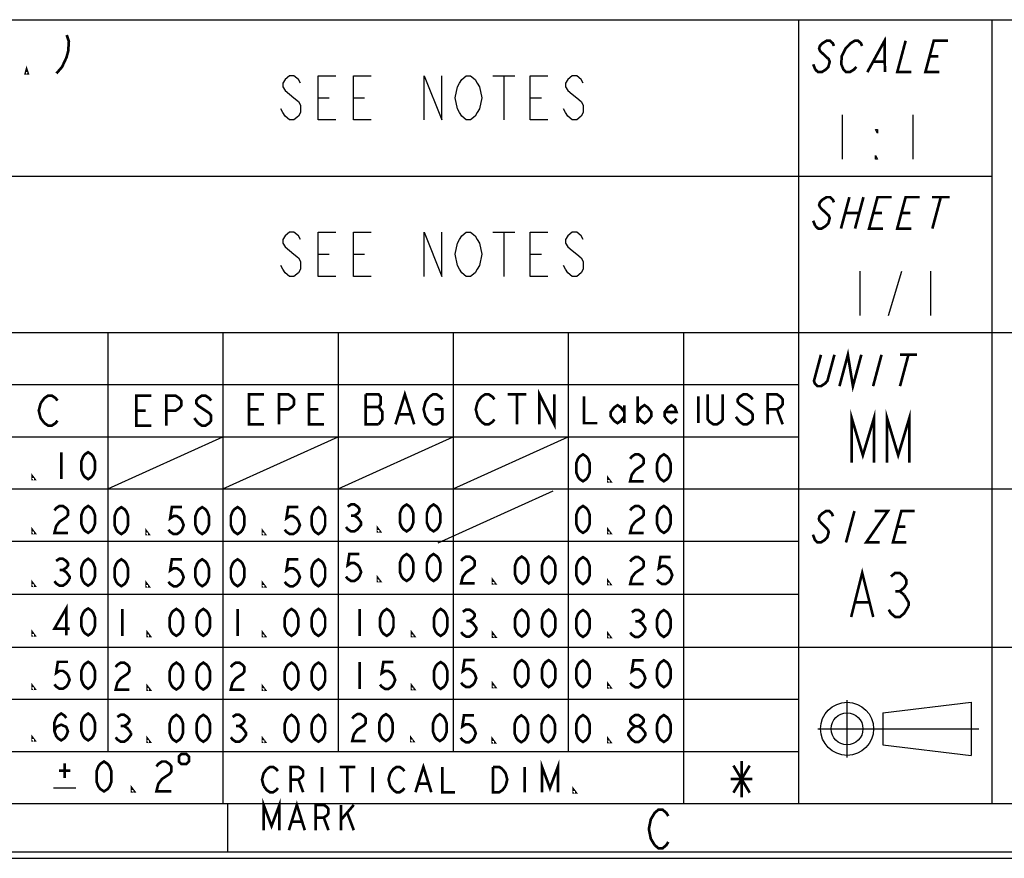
# Model space of a CAD drawing. Header units: millimetres. Extents: x 0 to 420, y 0 to 297.
# Tile 5 of 16: x 260 to 316, y 0 to 47. Entities that reach past the tile are written whole.
import ezdxf

# ---------------------------------------------------------------- set-up
doc = ezdxf.new("R2010")
doc.units = ezdxf.units.MM
doc.header["$LTSCALE"] = 23.1
doc.layers.get('0').update_dxf_attribs({"linetype": 'CONTINUOUS'})

msp = doc.modelspace()

# ---------------------------------------------------------------- linework, layer by layer
at = {"color": 7, "linetype": 'CONTINUOUS', "true_color": 0xf5f5f5}
for p, q in [((234.756, 47.473), (417.234, 47.473)), ((304.127, 47.473), (304.127, 3.102)), ((315.07, 47.473), (315.07, 3.102)), ((286.817, 44.296), (288.067, 44.296)), ((287.442, 44.296), (287.442, 41.796)), ((276.942, 43.046), (277.567, 43.046)), ((278.942, 43.046), (279.567, 43.046)), ((288.942, 43.046), (289.567, 43.046)), ((306.599, 42.082), (306.599, 39.582)), ((310.599, 42.082), (310.599, 39.582)), ((234.756, 38.619), (315.07, 38.619)), ((286.817, 35.442), (288.067, 35.442)), ((287.442, 35.442), (287.442, 32.942)), ((276.942, 34.192), (277.567, 34.192)), ((278.942, 34.192), (279.567, 34.192)), ((288.942, 34.192), (289.567, 34.192)), ((307.599, 33.228), (307.599, 30.728)), ((309.224, 30.728), (309.974, 33.228)), ((311.599, 33.228), (311.599, 30.728)), ((234.756, 29.765), (417.234, 29.765)), ((265.028, 29.765), (265.028, 6.053)), ((271.545, 29.765), (271.545, 3.102)), ((278.061, 29.765), (278.061, 6.053)), ((284.577, 29.765), (284.577, 6.053)), ((291.094, 29.765), (291.094, 6.053)), ((297.61, 29.765), (297.61, 3.102)), ((234.756, 26.814), (304.127, 26.814)), ((234.756, 23.863), (304.127, 23.863)), ((265.028, 20.911), (271.545, 23.863)), ((271.545, 20.911), (278.061, 23.863)), ((278.061, 20.911), (284.577, 23.863)), ((284.577, 20.911), (291.094, 23.863)), ((234.756, 20.911), (417.234, 20.911)), ((283.725, 17.854), (290.241, 20.805)), ((234.756, 17.96), (304.127, 17.96)), ((234.756, 14.958), (304.127, 14.958)), ((234.756, 11.955), (417.234, 11.955)), ((234.756, 9.004), (304.127, 9.004)), ((306.868, 5.701), (306.868, 8.947)), ((308.897, 8.231), (313.902, 8.832)), ((313.902, 8.832), (313.902, 5.829)), ((308.897, 8.231), (308.897, 6.429)), ((305.216, 7.33), (314.33, 7.33)), ((308.897, 6.429), (313.902, 5.829)), ((234.756, 6.053), (304.127, 6.053)), ((261.962, 3.985), (263.223, 3.985)), ((2.782, 3.102), (417.234, 3.102)), ((271.821, 0.358), (271.821, 3.102)), ((0, 0), (420, 0)), ((0.038, 0.358), (419.978, 0.358))]:
    msp.add_line(p, q, dxfattribs=at)
at = {"color": 7, "linetype": 'CONTINUOUS', "true_color": 0xf5f5f5, "const_width": 0.15}
for points in [[(262.707, 46.604), (262.827, 46.242), (262.79, 45.699), (262.693, 45.337), (262.439, 44.794), (262.125, 44.432)], [(306.126, 45.984), (306.066, 46.132), (305.907, 46.28), (305.708, 46.28), (305.469, 46.132), (305.33, 45.984), (305.29, 45.835), (305.35, 45.687), (305.51, 45.539), (305.669, 45.391), (305.828, 45.243), (305.888, 45.095), (305.809, 44.799), (305.669, 44.651), (305.431, 44.503), (305.232, 44.503), (305.072, 44.651)], [(307.4, 44.799), (307.261, 44.651), (307.023, 44.503), (306.824, 44.503), (306.664, 44.651), (306.604, 44.799), (306.545, 44.947), (306.564, 45.391), (306.783, 45.835), (306.922, 45.984), (307.061, 46.132), (307.3, 46.28), (307.499, 46.28), (307.658, 46.132), (307.718, 45.984)], [(308.017, 44.503), (308.991, 46.28), (309.012, 44.503)], [(310.185, 46.28), (309.709, 44.503), (310.505, 44.503)], [(312.096, 44.503), (311.301, 44.503), (311.777, 46.28), (312.573, 46.28)], [(308.375, 45.095), (308.972, 45.095)], [(311.539, 45.391), (312.036, 45.391)], [(260.496, 44.432), (260.387, 44.432), (260.436, 44.613), (260.496, 44.432)], [(305.072, 44.651), (304.953, 44.947)], [(306.126, 37.13), (306.066, 37.278), (305.907, 37.426), (305.708, 37.426), (305.469, 37.278), (305.33, 37.13), (305.29, 36.982), (305.35, 36.834)], [(307.001, 37.426), (306.525, 35.649)], [(307.797, 37.426), (307.321, 35.649)], [(308.913, 35.649), (308.117, 35.649), (308.593, 37.426), (309.389, 37.426)], [(310.505, 35.649), (309.709, 35.649), (310.185, 37.426), (310.981, 37.426)], [(311.677, 37.426), (312.672, 37.426)], [(312.175, 37.426), (311.698, 35.649)], [(305.35, 36.834), (305.669, 36.537), (305.828, 36.389), (305.888, 36.241), (305.809, 35.945), (305.669, 35.797), (305.431, 35.649), (305.232, 35.649), (305.072, 35.797)], [(306.763, 36.537), (307.559, 36.537)], [(308.355, 36.537), (308.852, 36.537)], [(309.947, 36.537), (310.444, 36.537)], [(305.072, 35.797), (304.953, 36.093)], [(306.154, 28.504), (305.757, 27.023), (305.622, 26.875), (305.392, 26.727), (305.202, 26.727), (305.051, 26.875), (304.996, 27.023), (305.392, 28.504)], [(306.44, 26.727), (306.916, 28.504), (307.201, 26.727), (307.677, 28.504)], [(308.82, 28.504), (308.344, 26.727)], [(309.867, 28.504), (310.819, 28.504)], [(310.343, 28.504), (309.867, 26.727)], [(261.23, 25.766), (261.442, 26.049), (261.654, 26.19), (261.865, 26.19), (262.077, 26.049), (262.183, 25.907)], [(267.49, 24.495), (266.643, 24.495), (266.643, 26.19), (267.49, 26.19)], [(268.338, 24.495), (268.338, 26.19), (268.868, 26.19), (269.079, 26.049), (269.185, 25.907), (269.185, 25.625), (269.079, 25.484), (268.868, 25.342), (268.338, 25.342)], [(270.88, 25.907), (270.774, 26.049), (270.562, 26.19), (270.35, 26.19), (270.139, 26.049), (270.033, 25.907), (270.033, 25.766), (270.139, 25.625), (270.35, 25.484), (270.562, 25.342), (270.774, 25.201), (270.88, 25.06), (270.88, 24.778), (270.774, 24.636), (270.562, 24.495), (270.35, 24.495), (270.139, 24.636)], [(273.877, 24.567), (273.03, 24.567), (273.03, 26.262), (273.877, 26.262)], [(274.725, 24.567), (274.725, 26.262), (275.254, 26.262), (275.466, 26.121), (275.572, 25.98), (275.572, 25.697), (275.466, 25.556), (275.254, 25.415), (274.725, 25.415)], [(277.267, 24.567), (276.419, 24.567), (276.419, 26.262), (277.267, 26.262)], [(279.619, 26.262), (279.619, 24.567), (280.36, 24.567)], [(280.36, 24.567), (280.572, 24.85), (280.572, 25.273), (280.466, 25.415), (280.36, 25.556), (280.466, 25.697), (280.466, 26.121), (280.36, 26.262), (279.619, 26.262)], [(281.314, 24.567), (281.843, 26.262), (282.373, 24.567)], [(283.538, 25.415), (283.962, 25.415), (283.962, 24.85), (283.856, 24.708), (283.644, 24.567), (283.432, 24.567), (283.221, 24.708), (283.115, 24.85), (283.009, 24.991), (282.903, 25.415), (283.009, 25.838), (283.221, 26.121)], [(283.221, 26.121), (283.432, 26.262), (283.644, 26.262), (283.856, 26.121), (283.962, 25.98)], [(285.961, 25.838), (286.173, 26.121), (286.385, 26.262), (286.596, 26.262), (286.808, 26.121), (286.914, 25.98)], [(287.656, 26.262), (288.715, 26.262)], [(288.185, 26.262), (288.185, 24.567)], [(289.456, 24.567), (289.456, 26.262), (290.304, 24.567), (290.304, 26.262)], [(291.973, 26.158), (291.973, 24.633), (292.735, 24.633)], [(295.023, 26.158), (295.023, 24.633)], [(298.455, 24.633), (298.455, 26.158)], [(299.835, 26.262), (299.835, 24.85), (299.729, 24.708), (299.517, 24.567), (299.305, 24.567), (299.093, 24.708), (298.987, 24.85), (298.987, 26.262)], [(301.529, 25.98), (301.423, 26.121), (301.212, 26.262), (301, 26.262), (300.788, 26.121), (300.682, 25.98), (300.682, 25.838), (300.788, 25.697), (301, 25.556)], [(302.377, 24.567), (302.377, 26.262), (302.906, 26.262), (303.118, 26.121), (303.224, 25.98), (303.224, 25.697), (303.118, 25.556), (302.906, 25.415), (302.377, 25.415)], [(261.442, 24.636), (261.23, 24.919), (261.124, 25.342), (261.23, 25.766)], [(286.173, 24.708), (285.961, 24.991), (285.855, 25.415), (285.961, 25.838)], [(294.261, 25.014), (294.07, 24.76), (293.879, 24.633), (293.689, 24.76), (293.498, 25.014), (293.498, 25.269), (293.689, 25.523), (293.879, 25.65), (294.07, 25.523), (294.261, 25.269)], [(294.261, 25.65), (294.261, 24.633)], [(295.023, 25.269), (295.214, 25.523), (295.405, 25.65), (295.595, 25.523), (295.786, 25.269), (295.786, 25.014), (295.595, 24.76), (295.405, 24.633), (295.214, 24.76), (295.023, 25.014)], [(297.216, 24.887), (297.121, 24.76), (296.93, 24.633), (296.739, 24.76), (296.549, 25.014), (296.549, 25.269), (296.739, 25.523), (296.93, 25.65), (297.121, 25.523), (297.216, 25.269), (296.549, 25.269)], [(266.643, 25.342), (267.173, 25.342)], [(273.03, 25.415), (273.56, 25.415)], [(276.419, 25.415), (276.949, 25.415)], [(279.619, 25.556), (280.36, 25.556)], [(281.526, 25.132), (282.161, 25.132)], [(301, 25.556), (301.423, 25.273), (301.529, 25.132), (301.529, 24.85), (301.423, 24.708), (301.212, 24.567), (301, 24.567), (300.788, 24.708)], [(302.906, 25.415), (303.224, 24.567)], [(307.138, 22.403), (307.138, 24.903), (307.763, 22.819), (308.388, 24.903), (308.388, 22.403)], [(309.138, 22.403), (309.138, 24.903), (309.763, 22.819), (310.388, 24.903), (310.388, 22.403)], [(262.183, 24.778), (262.077, 24.636), (261.865, 24.495), (261.654, 24.495), (261.442, 24.636)], [(270.139, 24.636), (269.927, 24.919)], [(286.914, 24.85), (286.808, 24.708), (286.596, 24.567), (286.385, 24.567), (286.173, 24.708)], [(300.788, 24.708), (300.576, 24.991)], [(262.393, 22.989), (262.393, 21.463)], [(263.919, 21.463), (263.728, 21.59), (263.633, 21.717), (263.537, 21.972), (263.537, 22.48), (263.633, 22.734), (263.728, 22.861), (263.919, 22.989), (264.109, 22.861), (264.205, 22.734), (264.3, 22.48), (264.3, 21.972), (264.205, 21.717), (264.109, 21.59), (263.919, 21.463)], [(291.925, 21.344), (291.734, 21.471), (291.639, 21.598), (291.543, 21.852), (291.543, 22.361), (291.639, 22.615), (291.734, 22.742), (291.925, 22.869), (292.115, 22.742), (292.211, 22.615), (292.306, 22.361), (292.306, 21.852), (292.211, 21.598), (292.115, 21.471), (291.925, 21.344)], [(294.594, 22.615), (294.689, 22.742), (294.88, 22.869), (295.071, 22.869), (295.261, 22.742), (295.357, 22.615), (295.357, 22.361), (295.261, 22.233)], [(296.501, 21.344), (296.31, 21.471), (296.215, 21.598), (296.119, 21.852), (296.119, 22.361), (296.215, 22.615), (296.31, 22.742), (296.501, 22.869), (296.691, 22.742), (296.787, 22.615), (296.882, 22.361), (296.882, 21.852), (296.787, 21.598), (296.691, 21.471), (296.501, 21.344)], [(295.261, 22.233), (294.88, 21.979), (294.689, 21.725), (294.594, 21.344), (295.357, 21.344)], [(260.868, 21.463), (260.773, 21.463), (260.773, 21.59), (260.868, 21.463)], [(293.45, 21.344), (293.355, 21.344), (293.355, 21.471), (293.45, 21.344)], [(278.606, 19.904), (278.797, 20.031), (278.987, 20.031), (279.178, 19.904), (279.273, 19.777), (279.273, 19.65), (279.178, 19.523), (278.987, 19.396), (279.178, 19.269), (279.273, 19.142), (279.369, 19.014), (279.369, 18.887), (279.273, 18.76), (279.178, 18.633), (278.987, 18.506), (278.797, 18.506), (278.606, 18.633), (278.511, 18.76)], [(281.943, 18.506), (281.752, 18.633), (281.657, 18.76), (281.561, 19.014), (281.561, 19.523), (281.657, 19.777), (281.752, 19.904), (281.943, 20.031), (282.133, 19.904), (282.229, 19.777), (282.324, 19.523), (282.324, 19.014), (282.229, 18.76), (282.133, 18.633), (281.943, 18.506)], [(283.468, 18.506), (283.277, 18.633), (283.182, 18.76), (283.087, 19.014), (283.087, 19.523), (283.182, 19.777), (283.277, 19.904), (283.468, 20.031), (283.659, 19.904), (283.754, 19.777), (283.849, 19.523), (283.849, 19.014), (283.754, 18.76), (283.659, 18.633), (283.468, 18.506)], [(262.012, 19.692), (262.107, 19.819), (262.298, 19.946), (262.489, 19.946), (262.679, 19.819), (262.775, 19.692), (262.775, 19.438), (262.679, 19.311), (262.489, 19.184), (262.298, 19.057), (262.107, 18.802), (262.012, 18.421), (262.775, 18.421)], [(263.919, 18.421), (263.728, 18.548), (263.633, 18.675), (263.537, 18.929), (263.537, 19.438), (263.633, 19.692), (263.728, 19.819), (263.919, 19.946), (264.109, 19.819), (264.205, 19.692), (264.3, 19.438), (264.3, 18.929), (264.205, 18.675), (264.109, 18.548), (263.919, 18.421)], [(265.797, 18.353), (265.606, 18.48), (265.511, 18.608), (265.415, 18.862), (265.415, 19.37), (265.511, 19.624), (265.606, 19.752), (265.797, 19.879), (265.987, 19.752), (266.083, 19.624), (266.178, 19.37), (266.178, 18.862), (266.083, 18.608), (265.987, 18.48), (265.797, 18.353)], [(269.229, 19.879), (268.657, 19.879), (268.561, 19.243), (268.752, 19.37), (268.943, 19.37), (269.133, 19.243), (269.229, 19.116), (269.324, 18.862), (269.229, 18.608), (269.133, 18.48), (268.943, 18.353), (268.752, 18.353), (268.561, 18.48), (268.466, 18.608)], [(270.373, 18.353), (270.182, 18.48), (270.087, 18.608), (269.991, 18.862), (269.991, 19.37), (270.087, 19.624), (270.182, 19.752), (270.373, 19.879), (270.563, 19.752), (270.659, 19.624), (270.754, 19.37), (270.754, 18.862), (270.659, 18.608), (270.563, 18.48), (270.373, 18.353)], [(272.376, 18.353), (272.185, 18.48), (272.09, 18.608), (271.994, 18.862), (271.994, 19.37), (272.09, 19.624), (272.185, 19.752), (272.376, 19.879), (272.566, 19.752), (272.662, 19.624), (272.757, 19.37), (272.757, 18.862), (272.662, 18.608), (272.566, 18.48), (272.376, 18.353)], [(275.808, 19.879), (275.236, 19.879), (275.14, 19.243), (275.331, 19.37), (275.522, 19.37), (275.712, 19.243), (275.808, 19.116), (275.903, 18.862), (275.808, 18.608), (275.712, 18.48), (275.522, 18.353), (275.331, 18.353), (275.14, 18.48), (275.045, 18.608)], [(276.952, 18.353), (276.761, 18.48), (276.666, 18.608), (276.57, 18.862), (276.57, 19.37), (276.666, 19.624), (276.761, 19.752), (276.952, 19.879), (277.142, 19.752), (277.238, 19.624), (277.333, 19.37), (277.333, 18.862), (277.238, 18.608), (277.142, 18.48), (276.952, 18.353)], [(291.925, 18.421), (291.734, 18.548), (291.639, 18.675), (291.543, 18.929), (291.543, 19.438), (291.639, 19.692), (291.734, 19.819), (291.925, 19.946), (292.115, 19.819), (292.211, 19.692), (292.306, 19.438), (292.306, 18.929), (292.211, 18.675), (292.115, 18.548), (291.925, 18.421)], [(294.594, 19.692), (294.689, 19.819), (294.88, 19.946), (295.071, 19.946), (295.261, 19.819), (295.357, 19.692), (295.357, 19.438), (295.261, 19.311), (294.88, 19.057)], [(296.501, 18.421), (296.31, 18.548), (296.215, 18.675), (296.119, 18.929), (296.119, 19.438), (296.215, 19.692), (296.31, 19.819), (296.501, 19.946), (296.691, 19.819), (296.787, 19.692), (296.882, 19.438), (296.882, 18.929), (296.787, 18.675), (296.691, 18.548), (296.501, 18.421)], [(306.07, 19.36), (306.015, 19.508), (305.865, 19.656), (305.675, 19.656), (305.446, 19.508), (305.311, 19.36), (305.272, 19.212), (305.327, 19.064)], [(307.287, 19.656), (306.81, 17.879)], [(308.424, 19.656), (309.182, 19.656), (307.948, 17.879), (308.706, 17.879)], [(310.223, 17.879), (309.465, 17.879), (309.941, 19.656), (310.699, 19.656)], [(278.797, 19.396), (278.987, 19.396)], [(294.88, 19.057), (294.689, 18.802), (294.594, 18.421), (295.357, 18.421)], [(305.327, 19.064), (305.776, 18.619)], [(260.868, 18.421), (260.773, 18.421), (260.773, 18.548), (260.868, 18.421)], [(267.322, 18.353), (267.227, 18.353), (267.227, 18.48), (267.322, 18.353)], [(273.901, 18.353), (273.806, 18.353), (273.806, 18.48), (273.901, 18.353)], [(280.417, 18.506), (280.322, 18.506), (280.322, 18.633), (280.417, 18.506)], [(293.45, 18.421), (293.355, 18.421), (293.355, 18.548), (293.45, 18.421)], [(305.776, 18.619), (305.832, 18.471), (305.752, 18.175), (305.618, 18.027), (305.388, 17.879), (305.199, 17.879), (305.049, 18.027), (304.994, 18.175), (304.939, 18.323)], [(309.703, 18.767), (310.177, 18.767)], [(279.273, 17.224), (278.701, 17.224), (278.606, 16.589), (278.797, 16.716), (278.987, 16.716), (279.178, 16.589), (279.273, 16.462), (279.369, 16.207), (279.273, 15.953), (279.178, 15.826), (278.987, 15.699), (278.797, 15.699), (278.606, 15.826), (278.511, 15.953)], [(281.943, 15.699), (281.752, 15.826), (281.657, 15.953), (281.561, 16.207), (281.561, 16.716), (281.657, 16.97), (281.752, 17.097), (281.943, 17.224), (282.133, 17.097), (282.229, 16.97), (282.324, 16.716), (282.324, 16.207), (282.229, 15.953), (282.133, 15.826), (281.943, 15.699)], [(283.468, 15.699), (283.277, 15.826), (283.182, 15.953), (283.087, 16.207), (283.087, 16.716), (283.182, 16.97), (283.277, 17.097), (283.468, 17.224), (283.659, 17.097), (283.754, 16.97), (283.849, 16.716), (283.849, 16.207), (283.754, 15.953), (283.659, 15.826), (283.468, 15.699)], [(262.107, 16.832), (262.298, 16.959), (262.489, 16.959), (262.679, 16.832), (262.775, 16.704), (262.775, 16.577), (262.679, 16.45), (262.489, 16.323), (262.679, 16.196), (262.775, 16.069), (262.87, 15.942), (262.87, 15.815)], [(263.919, 15.433), (263.728, 15.56), (263.633, 15.688), (263.537, 15.942), (263.537, 16.45), (263.633, 16.704), (263.728, 16.832), (263.919, 16.959), (264.109, 16.832), (264.205, 16.704), (264.3, 16.45), (264.3, 15.942), (264.205, 15.688), (264.109, 15.56), (263.919, 15.433)], [(265.797, 15.402), (265.606, 15.529), (265.511, 15.656), (265.415, 15.911), (265.415, 16.419), (265.511, 16.673), (265.606, 16.8), (265.797, 16.927), (265.987, 16.8), (266.083, 16.673), (266.178, 16.419), (266.178, 15.911), (266.083, 15.656), (265.987, 15.529), (265.797, 15.402)], [(269.229, 16.927), (268.657, 16.927), (268.561, 16.292), (268.752, 16.419), (268.943, 16.419), (269.133, 16.292), (269.229, 16.165), (269.324, 15.911), (269.229, 15.656), (269.133, 15.529), (268.943, 15.402), (268.752, 15.402), (268.561, 15.529), (268.466, 15.656)], [(270.373, 15.402), (270.182, 15.529), (270.087, 15.656), (269.991, 15.911), (269.991, 16.419), (270.087, 16.673), (270.182, 16.8), (270.373, 16.927), (270.563, 16.8), (270.659, 16.673), (270.754, 16.419), (270.754, 15.911), (270.659, 15.656), (270.563, 15.529), (270.373, 15.402)], [(272.376, 15.402), (272.185, 15.529), (272.09, 15.656), (271.994, 15.911), (271.994, 16.419), (272.09, 16.673), (272.185, 16.8), (272.376, 16.927), (272.566, 16.8), (272.662, 16.673), (272.757, 16.419), (272.757, 15.911), (272.662, 15.656), (272.566, 15.529), (272.376, 15.402)], [(275.808, 16.927), (275.236, 16.927), (275.14, 16.292), (275.331, 16.419), (275.522, 16.419), (275.712, 16.292), (275.808, 16.165), (275.903, 15.911), (275.808, 15.656), (275.712, 15.529), (275.522, 15.402), (275.331, 15.402), (275.14, 15.529), (275.045, 15.656)], [(276.952, 15.402), (276.761, 15.529), (276.666, 15.656), (276.57, 15.911), (276.57, 16.419), (276.666, 16.673), (276.761, 16.8), (276.952, 16.927), (277.142, 16.8), (277.238, 16.673), (277.333, 16.419), (277.333, 15.911), (277.238, 15.656), (277.142, 15.529), (276.952, 15.402)], [(285.027, 16.829), (285.122, 16.956), (285.313, 17.083), (285.504, 17.083), (285.694, 16.956), (285.79, 16.829), (285.79, 16.575), (285.694, 16.448), (285.504, 16.321), (285.313, 16.194), (285.122, 15.939), (285.027, 15.558), (285.79, 15.558)], [(288.459, 15.558), (288.268, 15.685), (288.173, 15.812), (288.078, 16.066), (288.078, 16.575), (288.173, 16.829), (288.268, 16.956), (288.459, 17.083), (288.65, 16.956), (288.745, 16.829), (288.84, 16.575), (288.84, 16.066), (288.745, 15.812), (288.65, 15.685), (288.459, 15.558)], [(289.984, 15.558), (289.794, 15.685), (289.698, 15.812), (289.603, 16.066), (289.603, 16.575), (289.698, 16.829), (289.794, 16.956), (289.984, 17.083), (290.175, 16.956), (290.27, 16.829), (290.366, 16.575), (290.366, 16.066), (290.27, 15.812), (290.175, 15.685), (289.984, 15.558)], [(291.925, 15.523), (291.734, 15.65), (291.639, 15.777), (291.543, 16.031), (291.543, 16.54), (291.639, 16.794), (291.734, 16.921), (291.925, 17.048), (292.115, 16.921), (292.211, 16.794), (292.306, 16.54), (292.306, 16.031), (292.211, 15.777), (292.115, 15.65), (291.925, 15.523)], [(294.594, 16.794), (294.689, 16.921), (294.88, 17.048), (295.071, 17.048), (295.261, 16.921), (295.357, 16.794), (295.357, 16.54), (295.261, 16.413), (295.071, 16.286), (294.88, 16.158), (294.689, 15.904), (294.594, 15.523), (295.357, 15.523)], [(296.882, 17.048), (296.31, 17.048), (296.215, 16.413), (296.405, 16.54), (296.596, 16.54), (296.787, 16.413), (296.882, 16.286), (296.977, 16.031), (296.882, 15.777), (296.787, 15.65), (296.596, 15.523), (296.405, 15.523), (296.215, 15.65), (296.119, 15.777)], [(262.298, 16.323), (262.489, 16.323)], [(307.102, 13.659), (307.727, 16.159), (308.352, 13.659)], [(309.352, 15.951), (309.602, 16.159), (309.852, 16.159), (310.102, 15.951), (310.227, 15.743), (310.227, 15.534), (310.102, 15.326), (309.852, 15.118), (310.102, 14.909)], [(260.868, 15.433), (260.773, 15.433), (260.773, 15.56), (260.868, 15.433)], [(262.87, 15.815), (262.679, 15.56), (262.489, 15.433), (262.298, 15.433), (262.107, 15.56), (262.012, 15.688)], [(267.322, 15.402), (267.227, 15.402), (267.227, 15.529), (267.322, 15.402)], [(273.901, 15.402), (273.806, 15.402), (273.806, 15.529), (273.901, 15.402)], [(280.417, 15.699), (280.322, 15.699), (280.322, 15.826), (280.417, 15.699)], [(286.934, 15.558), (286.838, 15.558), (286.838, 15.685), (286.934, 15.558)], [(293.45, 15.523), (293.355, 15.523), (293.355, 15.65), (293.45, 15.523)], [(309.602, 15.118), (309.852, 15.118)], [(307.352, 14.493), (308.102, 14.493)], [(310.102, 14.909), (310.352, 14.493), (310.352, 14.284)], [(262.679, 12.62), (262.679, 14.145), (262.012, 13.001), (262.87, 13.001)], [(263.919, 12.62), (263.728, 12.747), (263.633, 12.874), (263.537, 13.129), (263.537, 13.637), (263.633, 13.891), (263.728, 14.018), (263.919, 14.145), (264.109, 14.018), (264.205, 13.891), (264.3, 13.637), (264.3, 13.129), (264.205, 12.874), (264.109, 12.747), (263.919, 12.62)], [(265.859, 14.118), (265.859, 12.592)], [(268.91, 12.592), (268.719, 12.719), (268.624, 12.846), (268.529, 13.101), (268.529, 13.609), (268.624, 13.863), (268.719, 13.99), (268.91, 14.118), (269.101, 13.99), (269.196, 13.863), (269.291, 13.609), (269.291, 13.101), (269.196, 12.846), (269.101, 12.719), (268.91, 12.592)], [(270.435, 12.592), (270.245, 12.719), (270.149, 12.846), (270.054, 13.101), (270.054, 13.609), (270.149, 13.863), (270.245, 13.99), (270.435, 14.118), (270.626, 13.99), (270.721, 13.863), (270.817, 13.609), (270.817, 13.101), (270.721, 12.846), (270.626, 12.719), (270.435, 12.592)], [(272.376, 14.118), (272.376, 12.592)], [(275.426, 12.592), (275.236, 12.719), (275.14, 12.846), (275.045, 13.101), (275.045, 13.609), (275.14, 13.863), (275.236, 13.99), (275.426, 14.118), (275.617, 13.99), (275.712, 13.863), (275.808, 13.609), (275.808, 13.101), (275.712, 12.846), (275.617, 12.719), (275.426, 12.592)], [(276.952, 12.592), (276.761, 12.719), (276.666, 12.846), (276.57, 13.101), (276.57, 13.609), (276.666, 13.863), (276.761, 13.99), (276.952, 14.118), (277.142, 13.99), (277.238, 13.863), (277.333, 13.609), (277.333, 13.101), (277.238, 12.846), (277.142, 12.719), (276.952, 12.592)], [(279.293, 14.115), (279.293, 12.59)], [(280.818, 12.59), (280.628, 12.717), (280.532, 12.844), (280.437, 13.098), (280.437, 13.607), (280.532, 13.861), (280.628, 13.988), (280.818, 14.115), (281.009, 13.988), (281.104, 13.861), (281.2, 13.607), (281.2, 13.098), (281.104, 12.844), (281.009, 12.717), (280.818, 12.59)], [(283.869, 12.59), (283.678, 12.717), (283.583, 12.844), (283.488, 13.098), (283.488, 13.607), (283.583, 13.861), (283.678, 13.988), (283.869, 14.115), (284.06, 13.988), (284.155, 13.861), (284.25, 13.607), (284.25, 13.098), (284.155, 12.844), (284.06, 12.717), (283.869, 12.59)], [(285.122, 13.951), (285.313, 14.078), (285.504, 14.078), (285.694, 13.951), (285.79, 13.823), (285.79, 13.696), (285.694, 13.569), (285.504, 13.442), (285.694, 13.315), (285.79, 13.188), (285.885, 13.061), (285.885, 12.934), (285.79, 12.807), (285.694, 12.679), (285.504, 12.552), (285.313, 12.552), (285.122, 12.679), (285.027, 12.807)], [(288.459, 12.552), (288.268, 12.679), (288.173, 12.807), (288.078, 13.061), (288.078, 13.569), (288.173, 13.823), (288.268, 13.951), (288.459, 14.078), (288.65, 13.951), (288.745, 13.823), (288.84, 13.569), (288.84, 13.061), (288.745, 12.807), (288.65, 12.679), (288.459, 12.552)], [(289.984, 12.552), (289.794, 12.679), (289.698, 12.807), (289.603, 13.061), (289.603, 13.569), (289.698, 13.823), (289.794, 13.951), (289.984, 14.078), (290.175, 13.951), (290.27, 13.823), (290.366, 13.569), (290.366, 13.061), (290.27, 12.807), (290.175, 12.679), (289.984, 12.552)], [(291.925, 12.531), (291.734, 12.658), (291.639, 12.785), (291.543, 13.039), (291.543, 13.547), (291.639, 13.802), (291.734, 13.929), (291.925, 14.056), (292.115, 13.929), (292.211, 13.802), (292.306, 13.547), (292.306, 13.039), (292.211, 12.785), (292.115, 12.658), (291.925, 12.531)], [(294.689, 13.929), (294.88, 14.056), (295.071, 14.056), (295.261, 13.929), (295.357, 13.802), (295.357, 13.675), (295.261, 13.547), (295.071, 13.42), (295.261, 13.293), (295.357, 13.166), (295.452, 13.039), (295.452, 12.912)], [(296.501, 12.531), (296.31, 12.658), (296.215, 12.785), (296.119, 13.039), (296.119, 13.547), (296.215, 13.802), (296.31, 13.929), (296.501, 14.056), (296.691, 13.929), (296.787, 13.802), (296.882, 13.547), (296.882, 13.039), (296.787, 12.785), (296.691, 12.658), (296.501, 12.531)], [(310.352, 14.284), (310.102, 13.868), (309.852, 13.659), (309.602, 13.659), (309.352, 13.868), (309.227, 14.076)], [(285.313, 13.442), (285.504, 13.442)], [(294.88, 13.42), (295.071, 13.42)], [(260.868, 12.62), (260.773, 12.62), (260.773, 12.747), (260.868, 12.62)], [(267.385, 12.592), (267.289, 12.592), (267.289, 12.719), (267.385, 12.592)], [(273.901, 12.592), (273.806, 12.592), (273.806, 12.719), (273.901, 12.592)], [(282.344, 12.59), (282.248, 12.59), (282.248, 12.717), (282.344, 12.59)], [(286.934, 12.552), (286.838, 12.552), (286.838, 12.679), (286.934, 12.552)], [(293.45, 12.531), (293.355, 12.531), (293.355, 12.658), (293.45, 12.531)], [(295.452, 12.912), (295.261, 12.658), (295.071, 12.531), (294.88, 12.531), (294.689, 12.658), (294.594, 12.785)], [(262.775, 11.122), (262.203, 11.122), (262.107, 10.486), (262.298, 10.613), (262.489, 10.613), (262.679, 10.486), (262.775, 10.359), (262.87, 10.105), (262.775, 9.85), (262.679, 9.723), (262.489, 9.596), (262.298, 9.596), (262.107, 9.723), (262.012, 9.85)], [(263.919, 9.596), (263.728, 9.723), (263.633, 9.85), (263.537, 10.105), (263.537, 10.613), (263.633, 10.867), (263.728, 10.994), (263.919, 11.122), (264.109, 10.994), (264.205, 10.867), (264.3, 10.613), (264.3, 10.105), (264.205, 9.85), (264.109, 9.723), (263.919, 9.596)], [(265.478, 10.824), (265.573, 10.951), (265.764, 11.079), (265.955, 11.079), (266.145, 10.951), (266.241, 10.824), (266.241, 10.57), (266.145, 10.443), (265.955, 10.316), (265.764, 10.189), (265.573, 9.935), (265.478, 9.553), (266.241, 9.553)], [(268.91, 9.553), (268.719, 9.68), (268.624, 9.807), (268.529, 10.062), (268.529, 10.57), (268.624, 10.824), (268.719, 10.951), (268.91, 11.079), (269.101, 10.951), (269.196, 10.824), (269.291, 10.57), (269.291, 10.062), (269.196, 9.807), (269.101, 9.68), (268.91, 9.553)], [(270.435, 9.553), (270.245, 9.68), (270.149, 9.807), (270.054, 10.062), (270.054, 10.57), (270.149, 10.824), (270.245, 10.951), (270.435, 11.079), (270.626, 10.951), (270.721, 10.824), (270.817, 10.57), (270.817, 10.062), (270.721, 9.807), (270.626, 9.68), (270.435, 9.553)], [(271.994, 10.824), (272.09, 10.951), (272.28, 11.079), (272.471, 11.079), (272.662, 10.951), (272.757, 10.824), (272.757, 10.57), (272.662, 10.443), (272.471, 10.316), (272.28, 10.189), (272.09, 9.935), (271.994, 9.553), (272.757, 9.553)], [(275.426, 9.553), (275.236, 9.68), (275.14, 9.807), (275.045, 10.062), (275.045, 10.57), (275.14, 10.824), (275.236, 10.951), (275.426, 11.079), (275.617, 10.951), (275.712, 10.824), (275.808, 10.57), (275.808, 10.062), (275.712, 9.807), (275.617, 9.68), (275.426, 9.553)], [(276.952, 9.553), (276.761, 9.68), (276.666, 9.807), (276.57, 10.062), (276.57, 10.57), (276.666, 10.824), (276.761, 10.951), (276.952, 11.079), (277.142, 10.951), (277.238, 10.824), (277.333, 10.57), (277.333, 10.062), (277.238, 9.807), (277.142, 9.68), (276.952, 9.553)], [(279.293, 11.113), (279.293, 9.588)], [(281.2, 11.113), (280.628, 11.113), (280.532, 10.477), (280.723, 10.604), (280.914, 10.604), (281.104, 10.477), (281.2, 10.35), (281.295, 10.096), (281.2, 9.842), (281.104, 9.715), (280.914, 9.588), (280.723, 9.588), (280.532, 9.715), (280.437, 9.842)], [(283.869, 9.588), (283.678, 9.715), (283.583, 9.842), (283.488, 10.096), (283.488, 10.604), (283.583, 10.859), (283.678, 10.986), (283.869, 11.113), (284.06, 10.986), (284.155, 10.859), (284.25, 10.604), (284.25, 10.096), (284.155, 9.842), (284.06, 9.715), (283.869, 9.588)], [(285.79, 11.219), (285.218, 11.219), (285.122, 10.584), (285.313, 10.711), (285.504, 10.711), (285.694, 10.584), (285.79, 10.457), (285.885, 10.203), (285.79, 9.948), (285.694, 9.821), (285.504, 9.694), (285.313, 9.694), (285.122, 9.821), (285.027, 9.948)], [(288.459, 9.694), (288.268, 9.821), (288.173, 9.948), (288.078, 10.203), (288.078, 10.711), (288.173, 10.965), (288.268, 11.092), (288.459, 11.219), (288.65, 11.092), (288.745, 10.965), (288.84, 10.711), (288.84, 10.203), (288.745, 9.948), (288.65, 9.821), (288.459, 9.694)], [(289.984, 9.694), (289.794, 9.821), (289.698, 9.948), (289.603, 10.203), (289.603, 10.711), (289.698, 10.965), (289.794, 11.092), (289.984, 11.219), (290.175, 11.092), (290.27, 10.965), (290.366, 10.711), (290.366, 10.203), (290.27, 9.948), (290.175, 9.821), (289.984, 9.694)], [(291.925, 9.686), (291.734, 9.813), (291.639, 9.94), (291.543, 10.194), (291.543, 10.703), (291.639, 10.957), (291.734, 11.084), (291.925, 11.211), (292.115, 11.084), (292.211, 10.957), (292.306, 10.703), (292.306, 10.194), (292.211, 9.94), (292.115, 9.813), (291.925, 9.686)], [(295.357, 11.211), (294.785, 11.211), (294.689, 10.575), (294.88, 10.703), (295.071, 10.703), (295.261, 10.575), (295.357, 10.448), (295.452, 10.194), (295.357, 9.94), (295.261, 9.813), (295.071, 9.686), (294.88, 9.686), (294.689, 9.813), (294.594, 9.94)], [(296.501, 9.686), (296.31, 9.813), (296.215, 9.94), (296.119, 10.194), (296.119, 10.703), (296.215, 10.957), (296.31, 11.084), (296.501, 11.211), (296.691, 11.084), (296.787, 10.957), (296.882, 10.703), (296.882, 10.194), (296.787, 9.94), (296.691, 9.813), (296.501, 9.686)], [(286.934, 9.694), (286.838, 9.694), (286.838, 9.821), (286.934, 9.694)], [(293.45, 9.686), (293.355, 9.686), (293.355, 9.813), (293.45, 9.686)], [(260.868, 9.596), (260.773, 9.596), (260.773, 9.723), (260.868, 9.596)], [(267.385, 9.553), (267.289, 9.553), (267.289, 9.68), (267.385, 9.553)], [(273.901, 9.553), (273.806, 9.553), (273.806, 9.68), (273.901, 9.553)], [(282.344, 9.588), (282.248, 9.588), (282.248, 9.715), (282.344, 9.588)], [(262.012, 7.183), (262.107, 7.437), (262.393, 7.564), (262.679, 7.437), (262.775, 7.183), (262.679, 6.928), (262.584, 6.801), (262.393, 6.674), (262.203, 6.801), (262.107, 6.928), (262.012, 7.183), (262.012, 7.691), (262.107, 7.945), (262.203, 8.072), (262.393, 8.2), (262.584, 8.072), (262.679, 7.945)], [(263.919, 6.674), (263.728, 6.801), (263.633, 6.928), (263.537, 7.183), (263.537, 7.691), (263.633, 7.945), (263.728, 8.072), (263.919, 8.2), (264.109, 8.072), (264.205, 7.945), (264.3, 7.691), (264.3, 7.183), (264.205, 6.928), (264.109, 6.801), (263.919, 6.674)], [(265.573, 7.997), (265.764, 8.124), (265.955, 8.124), (266.145, 7.997), (266.241, 7.87), (266.241, 7.743), (266.145, 7.616), (265.955, 7.488), (266.145, 7.361), (266.336, 7.107)], [(268.91, 6.599), (268.719, 6.726), (268.624, 6.853), (268.529, 7.107), (268.529, 7.616), (268.624, 7.87), (268.719, 7.997), (268.91, 8.124), (269.101, 7.997), (269.196, 7.87), (269.291, 7.616), (269.291, 7.107), (269.196, 6.853), (269.101, 6.726), (268.91, 6.599)], [(270.435, 6.599), (270.245, 6.726), (270.149, 6.853), (270.054, 7.107), (270.054, 7.616), (270.149, 7.87), (270.245, 7.997), (270.435, 8.124), (270.626, 7.997), (270.721, 7.87), (270.817, 7.616), (270.817, 7.107), (270.721, 6.853), (270.626, 6.726), (270.435, 6.599)], [(272.09, 7.997), (272.28, 8.124), (272.471, 8.124), (272.662, 7.997), (272.757, 7.87), (272.757, 7.743), (272.662, 7.616), (272.471, 7.488), (272.662, 7.361), (272.757, 7.234), (272.852, 7.107), (272.852, 6.98), (272.757, 6.853), (272.662, 6.726), (272.471, 6.599), (272.28, 6.599), (272.09, 6.726), (271.994, 6.853)], [(275.426, 6.599), (275.236, 6.726), (275.14, 6.853), (275.045, 7.107), (275.045, 7.616), (275.14, 7.87), (275.236, 7.997), (275.426, 8.124), (275.617, 7.997), (275.712, 7.87), (275.808, 7.616), (275.808, 7.107), (275.712, 6.853), (275.617, 6.726), (275.426, 6.599)], [(276.952, 6.599), (276.761, 6.726), (276.666, 6.853), (276.57, 7.107), (276.57, 7.616), (276.666, 7.87), (276.761, 7.997), (276.952, 8.124), (277.142, 7.997), (277.238, 7.87), (277.333, 7.616), (277.333, 7.107), (277.238, 6.853), (277.142, 6.726), (276.952, 6.599)], [(278.866, 7.907), (278.962, 8.035), (279.152, 8.162), (279.343, 8.162), (279.534, 8.035), (279.629, 7.907), (279.629, 7.653), (279.534, 7.526), (279.343, 7.399), (279.152, 7.272), (278.962, 7.018), (278.866, 6.636), (279.629, 6.636)], [(280.773, 6.636), (280.582, 6.763), (280.487, 6.891), (280.392, 7.145), (280.392, 7.653), (280.487, 7.907), (280.582, 8.035), (280.773, 8.162), (280.964, 8.035), (281.059, 7.907), (281.154, 7.653), (281.154, 7.145), (281.059, 6.891), (280.964, 6.763), (280.773, 6.636)], [(283.824, 6.636), (283.633, 6.763), (283.538, 6.891), (283.442, 7.145), (283.442, 7.653), (283.538, 7.907), (283.633, 8.035), (283.824, 8.162), (284.014, 8.035), (284.11, 7.907), (284.205, 7.653), (284.205, 7.145), (284.11, 6.891), (284.014, 6.763), (283.824, 6.636)], [(285.762, 8.096), (285.19, 8.096), (285.095, 7.46), (285.286, 7.587), (285.476, 7.587), (285.667, 7.46), (285.762, 7.333), (285.858, 7.079), (285.762, 6.825), (285.667, 6.697), (285.476, 6.57), (285.286, 6.57), (285.095, 6.697), (285, 6.825)], [(288.432, 6.57), (288.241, 6.697), (288.146, 6.825), (288.05, 7.079), (288.05, 7.587), (288.146, 7.841), (288.241, 7.969), (288.432, 8.096), (288.622, 7.969), (288.718, 7.841), (288.813, 7.587), (288.813, 7.079), (288.718, 6.825), (288.622, 6.697), (288.432, 6.57)], [(289.957, 6.57), (289.766, 6.697), (289.671, 6.825), (289.576, 7.079), (289.576, 7.587), (289.671, 7.841), (289.766, 7.969), (289.957, 8.096), (290.148, 7.969), (290.243, 7.841), (290.338, 7.587), (290.338, 7.079), (290.243, 6.825), (290.148, 6.697), (289.957, 6.57)], [(291.925, 6.585), (291.734, 6.712), (291.639, 6.839), (291.543, 7.093), (291.543, 7.602), (291.639, 7.856), (291.734, 7.983), (291.925, 8.11), (292.115, 7.983), (292.211, 7.856), (292.306, 7.602), (292.306, 7.093), (292.211, 6.839), (292.115, 6.712), (291.925, 6.585)], [(294.88, 7.475), (294.689, 7.602), (294.594, 7.729), (294.594, 7.856), (294.689, 7.983), (294.88, 8.11), (295.071, 8.11), (295.261, 7.983), (295.357, 7.856), (295.357, 7.729), (295.261, 7.602), (295.071, 7.475)], [(296.501, 6.585), (296.31, 6.712), (296.215, 6.839), (296.119, 7.093), (296.119, 7.602), (296.215, 7.856), (296.31, 7.983), (296.501, 8.11), (296.691, 7.983), (296.787, 7.856), (296.882, 7.602), (296.882, 7.093), (296.787, 6.839), (296.691, 6.712), (296.501, 6.585)], [(265.764, 7.488), (265.955, 7.488)], [(272.28, 7.488), (272.471, 7.488)], [(294.88, 6.585), (294.689, 6.712), (294.594, 6.839), (294.499, 6.966), (294.499, 7.093), (294.594, 7.22), (294.689, 7.347), (294.88, 7.475), (295.071, 7.475), (295.261, 7.347), (295.357, 7.22), (295.452, 7.093), (295.452, 6.966), (295.357, 6.839), (295.261, 6.712), (295.071, 6.585), (294.88, 6.585)], [(260.868, 6.674), (260.773, 6.674), (260.773, 6.801), (260.868, 6.674)], [(266.336, 7.107), (266.336, 6.98), (266.241, 6.853), (266.145, 6.726), (265.955, 6.599), (265.764, 6.599), (265.573, 6.726), (265.478, 6.853)], [(267.385, 6.599), (267.289, 6.599), (267.289, 6.726), (267.385, 6.599)], [(273.901, 6.599), (273.806, 6.599), (273.806, 6.726), (273.901, 6.599)], [(282.298, 6.636), (282.203, 6.636), (282.203, 6.763), (282.298, 6.636)], [(286.906, 6.57), (286.811, 6.57), (286.811, 6.697), (286.906, 6.57)], [(293.45, 6.585), (293.355, 6.585), (293.355, 6.712), (293.45, 6.585)], [(269.053, 5.762), (269.053, 5.48), (269.194, 5.338), (269.476, 5.338), (269.618, 5.48), (269.618, 5.762), (269.476, 5.903), (269.194, 5.903), (269.053, 5.762)], [(289.606, 3.74), (289.606, 5.172), (290.054, 3.979), (290.502, 5.172), (290.502, 3.74)], [(300.899, 5.506), (300.899, 3.46)], [(262.277, 4.96), (262.908, 4.96)], [(262.592, 5.38), (262.592, 4.539)], [(264.816, 3.785), (264.604, 3.926), (264.498, 4.067), (264.392, 4.35), (264.392, 4.915), (264.498, 5.197), (264.604, 5.338), (264.816, 5.48), (265.028, 5.338), (265.133, 5.197), (265.239, 4.915), (265.239, 4.35), (265.133, 4.067), (265.028, 3.926), (264.816, 3.785)], [(267.782, 5.197), (267.888, 5.338), (268.099, 5.48), (268.311, 5.48), (268.523, 5.338), (268.629, 5.197), (268.629, 4.915), (268.523, 4.773), (268.311, 4.632), (268.099, 4.491), (267.888, 4.209), (267.782, 3.785), (268.629, 3.785)], [(273.85, 4.098), (273.76, 4.456), (273.85, 4.814), (274.029, 5.053)], [(274.029, 5.053), (274.208, 5.172), (274.387, 5.172), (274.566, 5.053), (274.656, 4.934)], [(275.372, 3.74), (275.372, 5.172), (275.819, 5.172), (275.998, 5.053), (276.088, 4.934), (276.088, 4.695), (275.998, 4.576), (275.819, 4.456), (275.372, 4.456)], [(277.162, 5.172), (277.162, 3.74)], [(278.147, 5.172), (279.042, 5.172)], [(278.595, 5.172), (278.595, 3.74)], [(280.027, 5.172), (280.027, 3.74)], [(281.012, 4.814), (281.191, 5.053), (281.37, 5.172), (281.549, 5.172), (281.728, 5.053), (281.818, 4.934)], [(282.444, 3.74), (282.892, 5.172), (283.34, 3.74)], [(283.966, 5.172), (283.966, 3.74), (284.683, 3.74)], [(286.831, 5.172), (287.189, 5.172), (287.368, 5.053)], [(287.547, 4.098), (287.368, 3.859), (287.189, 3.74), (286.831, 3.74), (286.831, 5.172)], [(287.368, 5.053), (287.547, 4.814), (287.637, 4.456), (287.547, 4.098)], [(288.622, 5.172), (288.622, 3.74)], [(300.439, 5.25), (301.36, 3.716)], [(300.439, 3.716), (301.36, 5.25)], [(275.819, 4.456), (276.088, 3.74)], [(281.191, 3.859), (281.012, 4.098), (280.922, 4.456), (281.012, 4.814)], [(300.285, 4.483), (301.513, 4.483)], [(266.511, 3.785), (266.405, 3.785), (266.405, 3.926), (266.511, 3.785)], [(274.656, 3.979), (274.566, 3.859), (274.387, 3.74), (274.208, 3.74), (274.029, 3.859), (273.85, 4.098)], [(281.818, 3.979), (281.728, 3.859), (281.549, 3.74), (281.37, 3.74), (281.191, 3.859)], [(282.623, 4.217), (283.161, 4.217)], [(291.486, 3.74), (291.397, 3.74), (291.397, 3.859), (291.486, 3.74)], [(273.85, 1.591), (273.85, 3.024), (274.298, 1.83), (274.745, 3.024), (274.745, 1.591)], [(275.282, 1.591), (275.73, 3.024), (276.178, 1.591)], [(276.804, 1.591), (276.804, 3.024), (277.252, 3.024), (277.431, 2.904), (277.52, 2.785), (277.52, 2.546), (277.431, 2.427), (277.252, 2.308), (276.804, 2.308)], [(278.237, 3.024), (278.237, 1.591)], [(278.237, 2.188), (278.953, 3.024)], [(295.982, 0.745), (295.763, 1.111), (295.653, 1.659), (295.763, 2.208), (295.873, 2.391), (295.982, 2.574), (296.202, 2.757), (296.421, 2.757), (296.641, 2.574), (296.751, 2.391)], [(277.252, 2.308), (277.52, 1.591)], [(278.595, 2.546), (278.953, 1.591)], [(275.461, 2.069), (275.998, 2.069)], [(296.751, 0.928), (296.641, 0.745), (296.421, 0.562), (296.202, 0.562), (295.982, 0.745)]]:
    msp.add_lwpolyline(points, dxfattribs=at)
at = {"color": 7, "linetype": 'CONTINUOUS', "true_color": 0xf5f5f5}
for points in [[(275.942, 43.879), (275.817, 44.087), (275.567, 44.296), (275.317, 44.296), (275.067, 44.087), (274.942, 43.879), (274.942, 43.671), (275.067, 43.462), (275.317, 43.254), (275.567, 43.046), (275.817, 42.837), (275.942, 42.629), (275.942, 42.212), (275.817, 42.004), (275.567, 41.796), (275.317, 41.796), (275.067, 42.004), (274.942, 42.212), (274.817, 42.421)], [(277.942, 41.796), (276.942, 41.796), (276.942, 44.296), (277.942, 44.296)], [(279.942, 41.796), (278.942, 41.796), (278.942, 44.296), (279.942, 44.296)], [(282.942, 41.796), (282.942, 44.296), (283.942, 41.796), (283.942, 44.296)], [(285.942, 42.212), (285.817, 42.004), (285.567, 41.796), (285.317, 41.796), (285.067, 42.004), (284.942, 42.212), (284.817, 42.421), (284.692, 43.046), (284.817, 43.671), (284.942, 43.879), (285.067, 44.087), (285.317, 44.296), (285.567, 44.296), (285.817, 44.087), (285.942, 43.879), (286.067, 43.671), (286.192, 43.046), (286.067, 42.421), (285.942, 42.212)], [(289.942, 41.796), (288.942, 41.796), (288.942, 44.296), (289.942, 44.296)], [(291.942, 43.879), (291.817, 44.087), (291.567, 44.296), (291.317, 44.296), (291.067, 44.087), (290.942, 43.879), (290.942, 43.671), (291.067, 43.462), (291.317, 43.254), (291.567, 43.046), (291.817, 42.837), (291.942, 42.629), (291.942, 42.212), (291.817, 42.004), (291.567, 41.796), (291.317, 41.796), (291.067, 42.004), (290.942, 42.212), (290.817, 42.421)], [(308.599, 41.249), (308.599, 41.041), (308.474, 41.249), (308.599, 41.249)], [(308.599, 39.582), (308.474, 39.582), (308.474, 39.791), (308.599, 39.582)], [(275.942, 35.025), (275.817, 35.234), (275.567, 35.442), (275.317, 35.442), (275.067, 35.234), (274.942, 35.025), (274.942, 34.817), (275.067, 34.609), (275.317, 34.4), (275.567, 34.192), (275.817, 33.984), (275.942, 33.775), (275.942, 33.359), (275.817, 33.15), (275.567, 32.942), (275.317, 32.942), (275.067, 33.15), (274.942, 33.359), (274.817, 33.567)], [(277.942, 32.942), (276.942, 32.942), (276.942, 35.442), (277.942, 35.442)], [(279.942, 32.942), (278.942, 32.942), (278.942, 35.442), (279.942, 35.442)], [(282.942, 32.942), (282.942, 35.442), (283.942, 32.942), (283.942, 35.442)], [(285.942, 33.359), (285.817, 33.15), (285.567, 32.942), (285.317, 32.942), (285.067, 33.15), (284.942, 33.359), (284.817, 33.567), (284.692, 34.192), (284.817, 34.817), (284.942, 35.025), (285.067, 35.234), (285.317, 35.442), (285.567, 35.442), (285.817, 35.234), (285.942, 35.025), (286.067, 34.817), (286.192, 34.192), (286.067, 33.567), (285.942, 33.359)], [(289.942, 32.942), (288.942, 32.942), (288.942, 35.442), (289.942, 35.442)], [(291.942, 35.025), (291.817, 35.234), (291.567, 35.442), (291.317, 35.442), (291.067, 35.234), (290.942, 35.025), (290.942, 34.817), (291.067, 34.609), (291.317, 34.4), (291.567, 34.192), (291.817, 33.984), (291.942, 33.775), (291.942, 33.359), (291.817, 33.15), (291.567, 32.942), (291.317, 32.942), (291.067, 33.15), (290.942, 33.359), (290.817, 33.567)]]:
    msp.add_lwpolyline(points, dxfattribs=at)
for radius in [1.501, 0.901]:
    msp.add_circle((306.868, 7.33), radius, dxfattribs=at)

doc.saveas('drawing.dxf')
